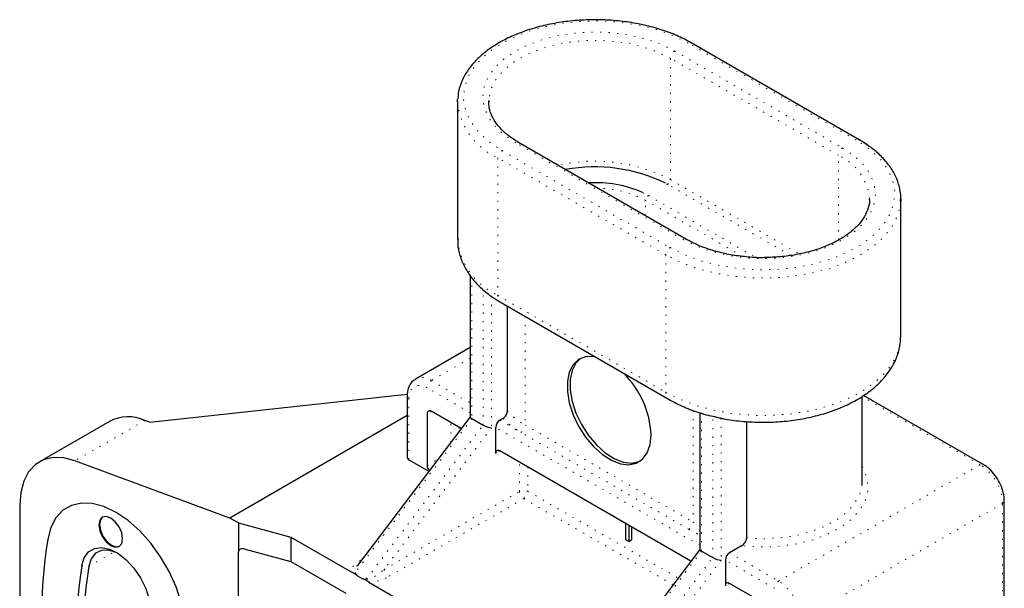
# Model space of a CAD drawing. Header units: millimetres. Extents: x 20 to 408, y 16 to 568.
# Tile 5 of 12: x 323 to 408, y 128 to 177. Entities that reach past the tile are written whole.
import ezdxf

# ---------------------------------------------------------------- set-up
doc = ezdxf.new("R2010")
doc.units = ezdxf.units.MM
doc.linetypes.add('DOT2', pattern=[0.635, 0, -0.635])

msp = doc.modelspace()

# ---------------------------------------------------------------- linework, layer by layer
at = {"color": 7, "linetype": 'DOT2', "lineweight": 18}
for p, q in [((394.82988, 166.75197), (380.4049, 175.07933)), ((379.23287, 174.40274), (393.65785, 166.07537)), ((393.29722, 165.45075), (378.87224, 173.77812)), ((378.87224, 163.36722), (378.87224, 173.77812)), ((364.41721, 165.84984), (378.84219, 157.52248)), ((380.01422, 158.19908), (365.58924, 166.52644)), ((378.48157, 156.89786), (364.05659, 165.22522)), ((364.05659, 165.22522), (364.05659, 153.42621)), ((393.29722, 158.17273), (393.29722, 165.45075)), ((378.87224, 163.36722), (389.93996, 156.97796)), ((378.63183, 162.95081), (378.46596, 163.04408)), ((389.19893, 156.85055), (378.63183, 162.95081)), ((376.49116, 162.25094), (376.97896, 161.99663)), ((385.06568, 156.77307), (376.73855, 161.58022)), ((376.73855, 160.26253), (376.73855, 161.58022)), ((376.97896, 161.99663), (386.17183, 156.6897)), ((378.48157, 156.89786), (378.48157, 145.09884)), ((361.83274, 154.97611), (361.83274, 142.84142)), ((362.7944, 142.28626), (362.7944, 153.92006)), ((363.51565, 153.33231), (363.51565, 142.05891)), ((364.05659, 153.42621), (378.48157, 145.09884)), ((366.40065, 151.61297), (366.40065, 142.28633)), ((361.68336, 148.02918), (358.3467, 146.10297)), ((361.68336, 143.34395), (357.98608, 145.47835)), ((358.3467, 146.10297), (361.68336, 144.17675)), ((356.42337, 144.57592), (356.42337, 139.30107)), ((405.4683, 138.88592), (395.33603, 144.73515)), ((358.34676, 143.46557), (357.98608, 143.25736)), ((380.82563, 143.53297), (380.82563, 133.95896)), ((381.54687, 143.34415), (381.54687, 131.46069)), ((382.50854, 130.90553), (382.50854, 143.04022)), ((383.22979, 142.87351), (383.22979, 130.67818)), ((333.76373, 142.68168), (327.75332, 139.21194)), ((361.83274, 142.84142), (351.82435, 129.63399)), ((352.78601, 129.07883), (362.7944, 142.28626)), ((363.51565, 142.05891), (354.2854, 129.87834)), ((360.02962, 140.81131), (360.02962, 142.49408)), ((360.75086, 142.07771), (360.75086, 141.7631)), ((381.3975, 131.96322), (363.87628, 142.07801)), ((364.2369, 142.70263), (366.04002, 141.66171)), ((366.40065, 142.28633), (380.82563, 133.95896)), ((380.465, 133.33434), (366.04002, 141.66171)), ((364.23696, 140.06523), (363.87628, 139.85702)), ((357.98608, 138.81537), (358.93009, 139.36034)), ((365.91981, 136.59474), (365.91981, 139.09374)), ((366.64106, 138.67737), (366.64106, 136.59474)), ((388.15832, 128.89308), (405.4683, 138.88592)), ((354.2854, 129.87834), (365.91981, 136.59474)), ((366.64106, 136.59474), (379.53296, 129.15241)), ((366.28044, 135.97012), (354.64603, 129.25372)), ((379.09393, 128.57305), (366.28044, 135.97012)), ((407.39163, 135.55461), (390.08165, 125.56178)), ((407.39163, 96.40965), (407.39163, 135.55461)), ((380.465, 133.33434), (381.3975, 132.79603)), ((328.93818, 130.1609), (331.16897, 131.39751)), ((342.50107, 131.59981), (341.77827, 131.37795)), ((381.54687, 131.46069), (371.53848, 118.25326)), ((383.95104, 131.3219), (388.15832, 128.89308)), ((328.33111, 130.21955), (328.93818, 130.1609)), ((352.24186, 130.64161), (352.3864, 130.72505)), ((352.30144, 130.61294), (352.24186, 130.64161)), ((372.50015, 117.6981), (382.50854, 130.90553)), ((383.22979, 130.67818), (373.99954, 118.49761)), ((387.7977, 128.26846), (383.59041, 130.69728)), ((383.9511, 128.68451), (383.59041, 128.47629))]:
    msp.add_line(p, q, dxfattribs=at)
at = {"color": 7, "linetype": 'Continuous', "lineweight": 25}
for p, q in [((395.08485, 166.77722), (380.65988, 175.10458)), ((360.59606, 170.04815), (360.60292, 170.28066)), ((360.59606, 170.04815), (360.59606, 158.24914)), ((363.27489, 170.1384), (363.27356, 170.04815)), ((380.2692, 158.22432), (365.84422, 166.55169)), ((395.9722, 161.63054), (395.97353, 161.72079)), ((398.65103, 161.72079), (398.64417, 161.48828)), ((398.65103, 149.92177), (398.65103, 161.72079)), ((360.59682, 158.32679), (360.59606, 158.24914)), ((361.68336, 155.19037), (361.68336, 142.98301)), ((364.33831, 152.80354), (378.76329, 144.47617)), ((364.87437, 143.48707), (364.87437, 152.49408)), ((398.65027, 149.84412), (398.65103, 149.92177)), ((361.68336, 148.94889), (356.98681, 146.23763)), ((334.18486, 142.5261), (356.28673, 144.94067)), ((356.274, 144.78411), (356.274, 139.50925)), ((395.33603, 137.4287), (395.33603, 144.74227)), ((405.72328, 138.91117), (395.4629, 144.83436)), ((356.274, 143.10094), (341.03673, 134.30465)), ((361.68336, 142.99366), (352.00334, 130.21955)), ((357.98608, 143.25736), (357.98608, 138.81537)), ((360.91672, 141.98197), (358.3467, 143.46561)), ((381.3975, 143.35194), (381.3975, 131.60228)), ((382.2173, 143.11161), (382.50854, 143.04022)), ((330.70623, 142.60096), (324.69583, 139.13123)), ((334.18486, 142.5261), (333.76373, 142.68168)), ((361.83274, 142.84142), (362.7944, 142.28626)), ((363.87628, 139.85702), (363.87628, 142.07801)), ((364.2369, 142.70263), (364.49738, 142.853)), ((385.42589, 132.58975), (385.42589, 142.58701)), ((380.63086, 130.60124), (364.2369, 140.06527)), ((341.03673, 134.30465), (327.75332, 139.21194)), ((356.42337, 139.30107), (358.13598, 138.3124)), ((395.32817, 137.21762), (395.33603, 137.4287)), ((323.0055, 135.39522), (323.0055, 117.94139)), ((407.541, 96.61783), (407.541, 135.7628)), ((341.77827, 133.87657), (341.03673, 134.30465)), ((341.77827, 133.87657), (346.28305, 132.66391)), ((341.77827, 133.87657), (341.77827, 131.37795)), ((375.05563, 132.43122), (375.05563, 133.81975)), ((375.30222, 133.6774), (375.30222, 132.28887)), ((375.54263, 133.53861), (375.54263, 132.42766)), ((346.28305, 132.66391), (346.28305, 130.58173)), ((346.28305, 132.66391), (351.45358, 129.67902)), ((375.30222, 132.28887), (375.05563, 132.43122)), ((375.30222, 132.28887), (375.54263, 132.42766)), ((384.98938, 131.92132), (383.95104, 131.3219)), ((341.77827, 117.28854), (341.77827, 131.37795)), ((342.35703, 131.63859), (346.28305, 130.58173)), ((381.3975, 131.61293), (371.71747, 118.83882)), ((381.54687, 131.46069), (382.50854, 130.90553)), ((346.28305, 130.58173), (351.014, 127.85061)), ((383.59041, 130.69728), (383.59041, 128.47629)), ((352.01692, 129.35381), (352.41525, 129.12387)), ((352.97859, 128.79866), (371.16772, 118.29829)), ((387.43707, 126.67209), (383.95104, 128.68454))]:
    msp.add_line(p, q, dxfattribs=at)
at = {"color": 7, "linetype": 'DOT2', "lineweight": 18, "flags": 128}
for points in [[(380.4049, 175.07933), (379.12419, 175.71558), (377.69353, 176.23453), (376.14486, 176.62459), (374.51279, 176.87705), (372.83376, 176.98626), (371.1453, 176.94979), (369.48511, 176.76845), (367.89028, 176.44629), (366.39643, 175.99051), (365.03695, 175.41129), (363.84218, 174.72157), (362.83884, 173.93675), (362.04932, 173.07438), (361.49126, 172.1537), (361.17714, 171.19529), (361.11396, 170.22056), (361.30314, 169.25128), (361.74045, 168.30911), (362.41613, 167.41508), (363.31508, 166.58918), (364.41721, 165.84984)], [(365.58924, 166.52644), (364.60606, 167.19099), (363.81507, 167.93614), (363.23574, 168.74355), (362.88233, 169.59334), (362.76356, 170.46459), (362.88233, 171.33583), (363.23574, 172.18562), (363.81507, 172.99303), (364.60606, 173.73819), (365.58924, 174.40274), (366.7404, 174.97031), (368.03118, 175.42694), (369.42981, 175.76139), (370.90185, 175.9654), (372.41106, 176.03397), (373.92026, 175.9654), (375.3923, 175.76139), (376.79093, 175.42694), (378.08171, 174.97031), (379.23287, 174.40274)], [(378.87224, 173.77812), (377.72064, 174.34118), (376.42421, 174.78713), (375.01831, 175.10382), (373.5413, 175.28261), (372.03345, 175.31861), (370.5359, 175.21085), (369.0895, 174.96226), (367.73371, 174.57963), (366.5055, 174.07339), (365.43837, 173.45736), (364.56145, 172.74833), (363.89864, 171.96564), (363.46803, 171.13066), (363.28136, 170.26614), (363.27489, 170.1384)], [(378.84219, 157.52248), (380.1229, 156.88623), (381.55356, 156.36728), (383.10223, 155.97722), (384.7343, 155.72476), (386.41333, 155.61555), (388.10179, 155.65202), (389.76198, 155.83336), (391.35681, 156.15552), (392.85066, 156.6113), (394.21014, 157.19052), (395.4049, 157.88024), (396.40825, 158.66506), (397.19777, 159.52743), (397.75582, 160.44811), (398.06995, 161.40652), (398.13313, 162.38125), (397.94395, 163.35053), (397.50663, 164.2927), (396.83096, 165.18673), (395.93201, 166.01264), (394.82988, 166.75197)], [(393.65785, 166.07537), (394.64102, 165.41083), (395.43202, 164.66567), (396.01135, 163.85826), (396.36476, 163.00847), (396.48353, 162.13722), (396.36476, 161.26598), (396.01135, 160.41619), (395.43202, 159.60878), (394.64102, 158.86362), (393.65785, 158.19908), (392.50669, 157.6315), (391.21591, 157.17487), (389.81727, 156.84043), (388.34523, 156.63641), (386.83603, 156.56784), (385.32683, 156.63641), (383.85479, 156.84043), (382.45616, 157.17487), (381.16538, 157.6315), (380.01422, 158.19908)], [(398.64417, 161.48828), (398.62093, 161.23421), (398.38102, 160.27095), (397.90609, 159.33721), (397.20581, 158.452), (396.29443, 157.63332), (395.1905, 156.89786), (393.9165, 156.26057), (392.49836, 155.73444), (390.96495, 155.33018), (389.34749, 155.05601), (387.67891, 154.91751), (385.99316, 154.91751), (384.32457, 155.05601), (382.70711, 155.33018), (381.17371, 155.73444), (379.75557, 156.26057), (378.48157, 156.89786)], [(378.48157, 145.09884), (379.75557, 144.46156), (381.17371, 143.93543), (382.70711, 143.53116), (384.32457, 143.25699), (385.99316, 143.1185), (387.67891, 143.1185), (389.34749, 143.25699), (390.96495, 143.53116), (392.49836, 143.93543), (393.9165, 144.46156), (395.1905, 145.09884), (396.29443, 145.83431), (397.20581, 146.65298), (397.90609, 147.5382), (398.38102, 148.47194), (398.62093, 149.43519), (398.65027, 149.84412)], [(395.33603, 138.73739), (395.51266, 138.41404), (395.79917, 137.54206), (395.82471, 136.65466), (395.58854, 135.77767), (395.09754, 134.93662), (394.36599, 134.15601), (393.41521, 133.45856), (392.27287, 132.86458), (390.97223, 132.39136), (389.55116, 132.05269), (388.05104, 131.85841), (386.51554, 131.81419), (384.98938, 131.92132)], [(385.42589, 132.58975), (386.84897, 132.52176), (388.27167, 132.59225), (389.65387, 132.79923), (390.95653, 133.13687), (392.14292, 133.59562), (393.17953, 134.16255), (394.03712, 134.82166), (394.69148, 135.55434), (395.12415, 136.33992), (395.32292, 137.15623), (395.32817, 137.21762)]]:
    msp.add_lwpolyline(points, dxfattribs=at)
at = {"color": 7, "linetype": 'Continuous', "lineweight": 25, "flags": 128}
for points in [[(372.37917, 148.16165), (372.27833, 148.17547), (371.58936, 148.15141), (370.99502, 147.91155), (370.5231, 147.4671), (370.19567, 146.83886), (370.02803, 146.05619), (370.02803, 145.1557), (370.19567, 144.17949), (370.5231, 143.1732), (370.99502, 142.18389), (371.58936, 141.25782), (372.27833, 140.43829), (373.02971, 139.76362), (373.80837, 139.26535), (374.57791, 138.96679), (375.30233, 138.8819), (375.94777, 139.01464), (376.48404, 139.35881), (376.88608, 139.89832), (377.13507, 140.60793), (377.21938, 141.45447), (377.21938, 141.45447)], [(371.18639, 148.01765), (370.76352, 147.60589), (370.43608, 146.97765), (370.26845, 146.19498), (370.26845, 145.29449), (370.43608, 144.31828), (370.76352, 143.31199), (371.23544, 142.32268), (371.82978, 141.39661), (372.51874, 140.57708), (373.27013, 139.90241), (374.04879, 139.40414), (374.81833, 139.10558), (375.54275, 139.02069), (376.18819, 139.15343), (376.2803, 139.19377)], [(327.75332, 139.21194), (326.78516, 139.46728), (325.87717, 139.49883), (325.05679, 139.30562), (324.34883, 138.89351), (323.77469, 138.27495), (323.35172, 137.46865), (323.09272, 136.49896), (323.0055, 135.39522)], [(337.1355, 123.34417), (337.2259, 124.48516), (337.1355, 125.73051), (336.86705, 127.0424), (336.42871, 128.38096), (335.83379, 129.70552), (335.10037, 130.97583), (334.25074, 132.1533), (333.31072, 133.20215), (332.30885, 134.09051), (331.27559, 134.79138), (330.24233, 135.28348), (329.24047, 135.55185), (328.30044, 135.58834), (327.45081, 135.39183), (326.7174, 134.9683), (326.12248, 134.33062), (325.68414, 133.49816), (325.41569, 132.49621)], [(337.1355, 123.34417), (337.2259, 124.48516), (337.1355, 125.73051), (336.86705, 127.0424), (336.42871, 128.38096), (335.83379, 129.70552), (335.10037, 130.97583), (334.25074, 132.1533), (333.31072, 133.20215), (332.30885, 134.09051), (331.27559, 134.79138), (330.24233, 135.28348), (329.24047, 135.55185), (328.30044, 135.58834), (327.45081, 135.39183), (326.7174, 134.9683), (326.12248, 134.33062), (325.68414, 133.49816), (325.41569, 132.49621)], [(331.8408, 132.53394), (331.76303, 133.03037), (331.54153, 133.54102), (331.21005, 133.98815), (330.81903, 134.30369), (330.42802, 134.43961), (330.09653, 134.3752), (329.87504, 134.12028), (329.79726, 133.71365), (329.87504, 133.21722), (330.09653, 132.70657), (330.42802, 132.25943), (330.81903, 131.94389), (331.21005, 131.80798), (331.54153, 131.87239), (331.76303, 132.12731), (331.8408, 132.53394)], [(330.12727, 134.3915), (329.93515, 134.15497), (329.85737, 133.74834), (329.93515, 133.25192), (330.15664, 132.74126), (330.48812, 132.29413), (330.87914, 131.97859), (331.27015, 131.84267), (331.5709, 131.89078)], [(328.33111, 130.21955), (328.54092, 130.89473), (328.90966, 131.39703), (329.4159, 131.69727), (330.03022, 131.77801), (330.71692, 131.63454), (331.43608, 131.2752), (332.14592, 130.72089), (332.80517, 130.00381), (333.37554, 129.16564), (333.82386, 128.25508), (334.12408, 127.32507), (334.25877, 126.42964), (334.22008, 125.62084)], [(331.43311, 131.2771), (331.34752, 131.31945), (330.66345, 131.53923), (330.04194, 131.52441), (329.52535, 131.27601), (329.14888, 130.81094), (328.93818, 130.1609)]]:
    msp.add_lwpolyline(points, dxfattribs=at)
at = {"color": 7, "linetype": 'DOT2', "lineweight": 18}
for centre, radius, start, end in [((380.5529, 174.88472), 0.2445, 64.0425865, 127.2534931), ((379.6552, 173.74249), 0.78377, 122.6054783, 177.3945215), ((366.45772, 170.60103), 5.88768, 185.3882594, 245.9318815), ((365.73863, 166.31791), 0.25652, 65.692881, 125.6175775), ((394.97927, 166.54342), 0.25654, 65.708839, 125.6161873), ((364.83955, 165.18959), 0.78377, 122.6054783, 177.3945215), ((394.08018, 165.41512), 0.78377, 122.6054783, 177.3945215), ((372.4103, 150.94947), 13.99847, 62.5084412, 103.0526196), ((391.36943, 161.2424), 4.62889, 5.9320422, 65.3880988), ((378.35027, 163.39097), 0.52251, 302.6054783, 357.3945215), ((372.61495, 153.85627), 8.75576, 61.9034545, 89.6467792), ((377.26052, 161.55646), 0.52251, 122.6054783, 177.3945215), ((366.45772, 158.80201), 5.88768, 185.3882594, 245.9318815), ((380.16367, 157.99039), 0.25668, 65.8097637, 125.6073884), ((379.26453, 156.86223), 0.78377, 122.6054783, 177.3945215), ((364.72299, 153.35265), 0.67045, 173.7011525, 234.9866671), ((357.55592, 145.03076), 1.33228, 53.5901071, 116.2512705), ((357.37605, 144.73046), 0.96513, 50.7967148, 189.214037), ((358.76904, 145.44272), 0.78377, 122.6054783, 177.3945215), ((356.51786, 144.8014), 0.24448, 184.0425344, 247.2623521), ((379.12845, 145.01646), 0.6521, 172.7424757, 235.9605273), ((369.46892, 147.75686), 6.27225, 222.9018568, 240.7131379), ((369.35031, 147.54273), 6.74866, 224.0202431, 240.6259039), ((365.61769, 142.32196), 0.78377, 302.6054783, 357.3945215), ((405.61769, 138.67737), 0.25654, 65.7067266, 125.6163713), ((403.21584, 135.36459), 4.18011, 2.6054785, 57.3945217), ((366.28044, 135.89874), 0.78388, 62.6096722, 117.3903278), ((366.70277, 136.63037), 0.78377, 182.6054785, 237.3945217), ((365.8581, 136.63037), 0.78377, 302.6054783, 357.3945215), ((407.28576, 135.78827), 0.25652, 294.3759336, 354.2905686), ((380.04267, 133.99459), 0.78377, 302.6054783, 357.3945215), ((385.12347, 141.42186), 8.61198, 240.0625768, 244.3641818), ((385.1436, 141.47479), 9.38915, 240.1124972, 246.4854377), ((355.06836, 129.91397), 0.78377, 182.6054785, 237.3945217), ((388.58066, 128.23284), 0.78377, 122.6054783, 177.3945215), ((385.90587, 125.37176), 4.18011, 2.6054785, 57.3945217)]:
    msp.add_arc(centre, radius, start, end, dxfattribs=at)
at = {"color": 7, "linetype": 'Continuous', "lineweight": 25}
for centre, radius, start, end in [((372.38533, 150.62149), 13.83093, 63.9191186, 100.4457634), ((372.50122, 153.25593), 9.84021, 66.0792232, 93.7032828), ((369.30079, 141.07254), 7.92779, 2.7613958, 45.7444556), ((332.31847, 139.47875), 3.5139, 65.7136172, 117.3107929), ((358.20592, 143.29302), 0.22272, 50.7967148, 189.214037), ((364.65924, 142.04238), 0.78377, 122.6054783, 177.3945215), ((356.52923, 139.53471), 0.2565, 185.6947993, 245.6253417), ((364.09612, 139.89268), 0.22272, 50.7967148, 189.214037), ((358.76925, 138.85192), 0.78402, 182.6717263, 219.6576937), ((372.69471, 125.27693), 47.82702, 171.3182682, 188.6817318), ((372.69471, 125.27693), 47.82702, 171.3182682, 188.6817318), ((384.37337, 130.66165), 0.78377, 122.6054783, 177.3945215), ((371.72247, 123.5939), 43.8943, 171.3182682, 188.6817318), ((371.92788, 123.59658), 43.48799, 171.3182682, 188.6817318), ((383.81026, 128.51195), 0.22272, 50.7967148, 189.214037)]:
    msp.add_arc(centre, radius, start, end, dxfattribs=at)
for centre, major_axis, ratio, start_param, end_param in [((362.19336, 142.82225), (0.50839, -0.17087), 0.23696095, 3.2210659, 4.00646407), ((363.15503, 142.26709), (0.50839, -0.17087), 0.23696095, 4.00646407, 5.57726039), ((342.35703, 131.22215), (0.55208, -0.27359), 0.63484364, 1.87559716, 3.44639349), ((381.9075, 131.44152), (0.50839, -0.17087), 0.23696095, 3.2210659, 4.00646407), ((382.86916, 130.88636), (0.50839, -0.17087), 0.23696095, 4.00646407, 5.57726039)]:
    msp.add_ellipse(centre, major_axis=major_axis, ratio=ratio, start_param=start_param, end_param=end_param, dxfattribs=at)
at = {"color": 7, "linetype": 'DOT2', "lineweight": 18}
for centre, major_axis, ratio, start_param, end_param in [((352.96311, 130.22525), (1.49459, 0.59587), 0.42902282, 1.89710991, 3.06669653), ((352.96311, 130.64168), (1.16729, 0.98405), 0.25760996, 2.29008685, 3.23443152), ((353.92478, 130.08652), (1.16729, 0.98405), 0.25760996, 3.23443152, 4.80522784), ((353.92478, 129.67009), (1.49459, 0.59587), 0.42902282, 3.86911595, 5.03870257)]:
    msp.add_ellipse(centre, major_axis=major_axis, ratio=ratio, start_param=start_param, end_param=end_param, dxfattribs=at)
at = {"color": 7, "linetype": 'Continuous', "lineweight": 25}
for points, knots in [([(380.65988, 175.10458), (380.45625, 175.21717), (379.86707, 175.54292), (378.78709, 176.00766), (377.40102, 176.45697), (375.92559, 176.79136), (374.38955, 177.00721), (372.81907, 177.10085), (371.24165, 177.07098), (369.68468, 176.91806), (368.1752, 176.64443), (366.73936, 176.25423), (365.40204, 175.75313), (364.1867, 175.14826), (363.11503, 174.44808), (362.2086, 173.66276), (361.48375, 172.80519), (360.96843, 171.89145), (360.67075, 171.04856), (360.63971, 170.51266), (360.62744, 170.30085)], [0, 0, 0, 0, 0.03080592, 0.08913473, 0.14742612, 0.2056538, 0.26382621, 0.32196356, 0.38009061, 0.43823177, 0.4964077, 0.5546462, 0.61297374, 0.67141065, 0.72995943, 0.78857379, 0.84707065, 0.90516189, 0.962516, 1, 1, 1, 1]), ([(365.84422, 166.55169), (365.68241, 166.64957), (365.21174, 166.93426), (364.55363, 167.45818), (363.94131, 168.12538), (363.52409, 168.82444), (363.29142, 169.49484), (363.29057, 169.93023), (363.29018, 170.12755)], [0, 0, 0, 0, 0.09719861, 0.28271605, 0.46821765, 0.65450085, 0.84341383, 1, 1, 1, 1]), ([(398.61965, 161.46809), (398.63259, 161.57513), (398.68362, 161.99717), (398.55585, 162.73745), (398.24004, 163.66035), (397.71156, 164.54518), (396.9924, 165.37772), (396.12117, 166.13392), (395.42225, 166.56778), (395.08485, 166.77722)], [0, 0, 0, 0, 0.05340589, 0.21056164, 0.36756181, 0.52584832, 0.68625242, 0.84854059, 1, 1, 1, 1]), ([(395.95691, 161.64139), (395.96036, 161.59435), (395.98219, 161.29672), (395.82306, 160.75085), (395.46299, 160.01458), (394.88567, 159.31371), (394.1323, 158.66834), (393.21382, 158.09162), (392.1503, 157.59645), (390.96402, 157.19418), (389.68144, 156.89823), (388.33784, 156.70621), (387.42026, 156.67712), (386.96417, 156.66266)], [0, 0, 0, 0, 0.01932278, 0.12227356, 0.22405727, 0.32311427, 0.42045341, 0.51714424, 0.61372088, 0.71037519, 0.8071931, 0.90416339, 1, 1, 1, 1]), ([(360.62386, 158.34403), (360.61533, 158.174), (360.58996, 157.66823), (360.77678, 156.8339), (361.15935, 155.87439), (361.74328, 154.96519), (362.51307, 154.11593), (363.38534, 153.38924), (364.04608, 152.98314), (364.33831, 152.80354)], [0, 0, 0, 0, 0.07788986, 0.23168346, 0.38561675, 0.54236559, 0.70347797, 0.86885676, 1, 1, 1, 1]), ([(386.96417, 156.66266), (386.95831, 156.66236), (386.49223, 156.63895), (385.55762, 156.70093), (384.2006, 156.85736), (382.90346, 157.14115), (381.70114, 157.52726), (380.83781, 157.90717), (380.39142, 158.15615), (380.2692, 158.22432)], [0, 0, 0, 0, 0.00236869, 0.18838218, 0.37432538, 0.56004108, 0.7453993, 0.93028883, 1, 1, 1, 1]), ([(383.16927, 142.89473), (383.31254, 142.86214), (383.94792, 142.71762), (385.13832, 142.58511), (386.70755, 142.5039), (388.28381, 142.55924), (389.83432, 142.7389), (391.33511, 143.04409), (392.76093, 143.47102), (394.08818, 144.01625), (395.29355, 144.67549), (396.35326, 145.4431), (397.24041, 146.30988), (397.93364, 147.25975), (398.39645, 148.26825), (398.63039, 149.13576), (398.625, 149.65655), (398.62323, 149.82688)], [0, 0, 0, 0, 0.02115886, 0.09383573, 0.16640962, 0.23896801, 0.31159297, 0.38436534, 0.45738511, 0.53074299, 0.60449297, 0.67858799, 0.75263041, 0.82584157, 0.89727821, 0.96640408, 1, 1, 1, 1]), ([(356.97619, 146.1985), (356.90746, 146.16457), (356.68655, 146.05551), (356.44878, 145.68789), (356.29439, 145.23829), (356.27992, 144.91609), (356.274, 144.78411)], [0, 0, 0, 0, 0.14299106, 0.45958175, 0.77861852, 1, 1, 1, 1]), ([(378.76329, 144.47617), (378.97527, 144.35881), (379.58345, 144.0221), (380.69615, 143.56065), (381.65088, 143.22464), (382.18188, 143.11015), (382.21549, 143.10291)], [0, 0, 0, 0, 0.2057671, 0.59033616, 0.97407671, 1, 1, 1, 1]), ([(364.49738, 142.853), (364.59477, 142.90922), (364.69032, 143.00706), (364.83125, 143.24055), (364.87437, 143.37446), (364.87437, 143.48707)], [0, 0, 0, 0, 0.5, 0.5, 1, 1, 1, 1]), ([(382.50854, 143.04022), (382.55632, 143.03455), (382.61652, 143.0255), (382.75022, 142.99563), (382.82316, 142.97483), (383.02347, 142.91503), (383.14039, 142.87984), (383.22979, 142.87351)], [0, 0, 0, 0, 0.25, 0.25, 0.5, 0.5, 1, 1, 1, 1]), ([(407.541, 135.7628), (407.53609, 135.88347), (407.5221, 136.22674), (407.37348, 136.82486), (407.06425, 137.51726), (406.63407, 138.14643), (406.17247, 138.62031), (405.85346, 138.82688), (405.72328, 138.91117)], [0, 0, 0, 0, 0.10356966, 0.29462997, 0.48510063, 0.67559752, 0.86762097, 1, 1, 1, 1]), ([(384.98938, 131.92132), (385.09471, 131.98213), (385.19856, 132.07853), (385.3651, 132.3186), (385.42589, 132.46733), (385.42589, 132.58975)], [0, 0, 0, 0, 0.5, 0.5, 1, 1, 1, 1]), ([(352.01692, 129.35381), (351.92273, 129.40819), (351.82944, 129.48041), (351.64106, 129.58916), (351.54777, 129.62465), (351.45358, 129.67902)], [0, 0, 0, 0, 0.5, 0.5, 1, 1, 1, 1]), ([(352.01692, 129.35381), (351.96512, 129.38372), (351.92093, 129.42128), (351.85238, 129.5163), (351.83051, 129.57316), (351.82435, 129.63399)], [0, 0, 0, 0, 0.5, 0.5, 1, 1, 1, 1]), ([(352.97859, 128.79866), (352.88476, 128.85282), (352.79128, 128.92509), (352.60362, 129.03355), (352.50973, 129.06932), (352.41525, 129.12387)], [0, 0, 0, 0, 0.5, 0.5, 1, 1, 1, 1]), ([(352.41525, 129.12387), (352.46707, 129.09395), (352.52395, 129.07318), (352.65083, 129.0553), (352.71948, 129.05998), (352.78601, 129.07883)], [0, 0, 0, 0, 0.5, 0.5, 1, 1, 1, 1])]:
    msp.add_open_spline(points, degree=3, knots=knots, dxfattribs=at)

doc.saveas('drawing.dxf')
